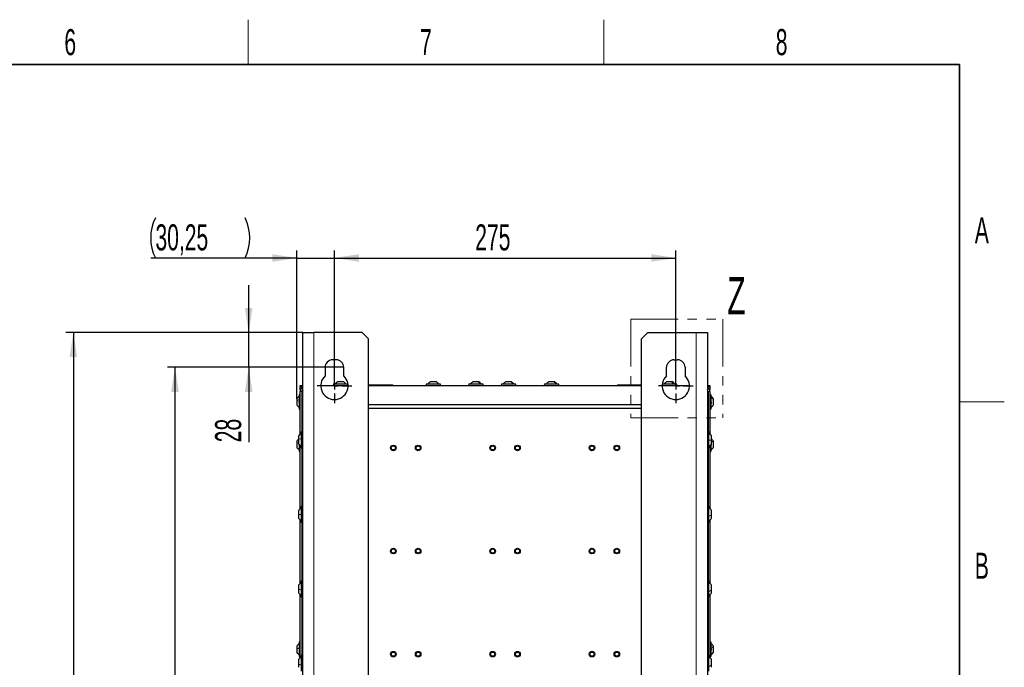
# Model space of a CAD drawing. Header units: millimetres. Extents: x 5 to 418, y 2 to 292.
# Tile 82 of 82: x 282 to 414, y 202 to 288. Entities that reach past the tile are written whole.
import ezdxf

# ---------------------------------------------------------------- set-up
doc = ezdxf.new("R2010")
doc.units = ezdxf.units.MM
doc.linetypes.add('PHANTOM', pattern=[12.7, 6.35, -1.27, 1.27, -1.27, 1.27, -1.27])
doc.layers.add('SLD-0', color=7, linetype='Continuous')
doc.styles.add('SLDTEXTSTYLE1', font='TXT', dxfattribs={"width": 0.605})
doc.dimstyles.new('SLDDIMSTYLE1', dxfattribs={"dimtxt": 3.5, "dimasz": 3.302, "dimexe": 0, "dimexo": 0.0625, "dimgap": 0.875, "dimtad": 1, "dimlfac": 6, "dimrnd": 1e-09, "dimzin": 12, "dimdsep": 46, "dimtxsty": 'SLDTEXTSTYLE1', "dimsah": 1, "dimcen": 0.09, "dimadec": 0, "dimazin": 3, "dimtfac": 1, "dimtofl": 0, "dimtmove": 0, "dimatfit": 3, "dimfxl": 1, "dimfrac": 2, "dimtolj": 1, "dimtzin": 12, "dimarcsym": 0})
doc.dimstyles.new('SLDDIMSTYLE2', dxfattribs={"dimtxt": 3.5, "dimasz": 3.302, "dimexe": 0, "dimexo": 0.0625, "dimgap": 0.875, "dimtad": 1, "dimlfac": 6, "dimrnd": 1e-09, "dimzin": 12, "dimdsep": 46, "dimtxsty": 'SLDTEXTSTYLE1', "dimsah": 1, "dimcen": 0.09, "dimadec": 0, "dimazin": 3, "dimtfac": 1, "dimtmove": 0, "dimatfit": 0, "dimfxl": 1, "dimfrac": 2, "dimtolj": 1, "dimtzin": 12, "dimarcsym": 0})

# ---------------------------------------------------------------- blocks, each defined once
blk = doc.blocks.new('_D_4')
at = {"layer": 'SLD-0', "color": 7}
for p, q in [((324.06, 239.37), (324.06, 257.53)), ((324.06, 256.53), (369.9, 256.53)), ((369.9, 239.37), (369.9, 257.53))]:
    blk.add_line(p, q, dxfattribs=at)
for points in [[(324.06, 256.53), (327.37, 256.03), (327.37, 257.04)], [(369.9, 256.53), (366.6, 257.04), (366.6, 256.03)]]:
    blk.add_solid(points, dxfattribs=at)
at = {"layer": 'SLD-0', "color": 7, "insert": (342.97, 261.05), "char_height": 3.5, "attachment_point": 1, "style": 'SLDTEXTSTYLE1'}
blk.add_mtext('275', dxfattribs=at)
blk = doc.blocks.new('_D_5')
at = {"layer": 'SLD-0', "color": 7}
for p, q in [((319.02, 256.53), (299.4, 256.53)), ((319.02, 237.64), (319.02, 257.53)), ((319.02, 256.53), (324.06, 256.53)), ((324.06, 239.37), (324.06, 257.53)), ((324.06, 256.53), (330.41, 256.53))]:
    blk.add_line(p, q, dxfattribs=at)
for centre, start, end in [((305.41, 259.22), 153.4349, 206.5651), ((306.7, 259.22), 333.4349, 26.5651)]:
    blk.add_arc(centre, 6.01, start, end, dxfattribs=at)
for points in [[(319.02, 256.53), (315.72, 257.04), (315.72, 256.03)], [(324.06, 256.53), (327.37, 256.03), (327.37, 257.04)]]:
    blk.add_solid(points, dxfattribs=at)
at = {"layer": 'SLD-0', "color": 7, "insert": (300.04, 261.05), "char_height": 3.5, "attachment_point": 1, "style": 'SLDTEXTSTYLE1'}
blk.add_mtext('30,25', dxfattribs=at)
blk = doc.blocks.new('_D_6')
at = {"layer": 'SLD-0', "color": 7}
for p, q in [((312.56, 246.53), (312.56, 252.88)), ((319.81, 246.53), (311.56, 246.53)), ((312.56, 241.87), (312.56, 246.53)), ((325.31, 241.87), (311.56, 241.87)), ((312.56, 241.87), (312.56, 231.81))]:
    blk.add_line(p, q, dxfattribs=at)
for points in [[(312.56, 246.53), (313.07, 249.84), (312.05, 249.84)], [(312.56, 241.87), (312.05, 238.57), (313.07, 238.57)]]:
    blk.add_solid(points, dxfattribs=at)
at = {"layer": 'SLD-0', "color": 7, "insert": (308.05, 231.81), "char_height": 3.5, "attachment_point": 1, "rotation": 90, "style": 'SLDTEXTSTYLE1'}
blk.add_mtext('28', dxfattribs=at)
blk = doc.blocks.new('_D_7')
at = {"layer": 'SLD-0', "color": 7}
for p, q in [((323.81, 241.87), (301.67, 241.87)), ((302.67, 104.37), (302.67, 241.87)), ((323.81, 104.37), (301.67, 104.37))]:
    blk.add_line(p, q, dxfattribs=at)
for points in [[(302.67, 241.87), (302.16, 238.57), (303.18, 238.57)], [(302.67, 104.37), (303.18, 107.67), (302.16, 107.67)]]:
    blk.add_solid(points, dxfattribs=at)
at = {"layer": 'SLD-0', "color": 7, "insert": (298.16, 169.11), "char_height": 3.5, "attachment_point": 1, "rotation": 90, "style": 'SLDTEXTSTYLE1'}
blk.add_mtext('825', dxfattribs=at)
blk = doc.blocks.new('_D_8')
at = {"layer": 'SLD-0', "color": 7}
for p, q in [((319.81, 246.53), (288.02, 246.53)), ((289.02, 246.53), (289.02, 100.7)), ((319.81, 100.7), (288.02, 100.7))]:
    blk.add_line(p, q, dxfattribs=at)
for points in [[(289.02, 246.53), (288.51, 243.23), (289.53, 243.23)], [(289.02, 100.7), (289.53, 104), (288.51, 104)]]:
    blk.add_solid(points, dxfattribs=at)
at = {"layer": 'SLD-0', "color": 7, "insert": (284.51, 169.61), "char_height": 3.5, "attachment_point": 1, "rotation": 90, "style": 'SLDTEXTSTYLE1'}
blk.add_mtext('875', dxfattribs=at)
blk = doc.blocks.new('SW_CENTERMARKSYMBOL_0')
at = {"layer": 'SLD-0', "color": 0}
for p, q in [((0, 1), (0, 4.63)), ((-1, 0), (-2.33, 0)), ((0, 0), (-0.5, 0)), ((0, 0), (0, 0.5)), ((0, 0), (0, -0.5)), ((0, 0), (0.5, 0)), ((1, 0), (2.33, 0)), ((0, -1), (0, -2.33))]:
    blk.add_line(p, q, dxfattribs=at)
blk = doc.blocks.new('SW_CENTERMARKSYMBOL_1')
at = {"layer": 'SLD-0', "color": 0}
for p, q in [((0, 1), (0, 2.33)), ((-1, 0), (-2.33, 0)), ((0, 0), (-0.5, 0)), ((0, 0), (0, 0.5)), ((0, 0), (0, -0.5)), ((0, 0), (0.5, 0)), ((1, 0), (2.33, 0)), ((0, -1), (0, -2.33))]:
    blk.add_line(p, q, dxfattribs=at)

msp = doc.modelspace()

# ---------------------------------------------------------------- linework, layer by layer
at = {"color": 7, "linetype": 'PHANTOM', "lineweight": 18}
for p, q in [((363.8515, 248.3121), (376.2343, 248.3121)), ((363.8515, 248.3121), (363.8515, 235.1039)), ((376.2343, 248.3121), (376.2343, 235.1039)), ((363.8515, 235.1039), (376.2343, 235.1039))]:
    msp.add_line(p, q, dxfattribs=at)
at = {"color": 7, "linetype": 'Continuous', "lineweight": 25}
for p, q in [((319.8146, 246.5349), (321.3146, 246.5349)), ((319.8146, 100.7016), (319.8146, 246.5349)), ((327.8146, 246.5349), (321.3146, 246.5349)), ((328.6479, 245.7016), (327.8146, 246.5349)), ((366.1479, 246.5349), (365.3146, 245.7016)), ((366.1479, 246.5349), (372.6479, 246.5349)), ((372.6479, 246.5349), (374.1479, 246.5349)), ((374.1479, 246.5349), (374.1479, 100.7016)), ((328.6479, 101.5349), (328.6479, 245.7016)), ((365.3146, 101.5349), (365.3146, 245.7016)), ((324.3146, 242.8683), (323.8146, 242.8683)), ((369.6479, 242.8683), (370.1479, 242.8683)), ((322.8146, 241.8683), (322.8146, 240.7094)), ((325.3146, 240.7094), (325.3146, 241.8683)), ((368.6479, 240.7094), (368.6479, 241.8683)), ((371.1479, 241.8683), (371.1479, 240.7094)), ((319.4812, 239.1933), (319.4812, 239.4433)), ((319.4812, 239.4433), (319.8146, 239.4433)), ((322.2321, 239.4266), (325.897, 239.4266)), ((322.2328, 239.4433), (325.8963, 239.4433)), ((325.7979, 239.6099), (323.9979, 239.6099)), ((324.1646, 239.6099), (324.2126, 239.6648)), ((324.1656, 239.6099), (324.2108, 239.6617)), ((325.3091, 239.9016), (324.4854, 239.9016)), ((325.3104, 239.9016), (325.3091, 239.9016)), ((328.6479, 239.4433), (365.3146, 239.4433)), ((328.6479, 239.4266), (365.3146, 239.4266)), ((328.7312, 239.5183), (328.7312, 239.4433)), ((328.7312, 239.5183), (329.5229, 239.5183)), ((329.5229, 239.5183), (331.8979, 239.5183)), ((331.8979, 239.4433), (331.8979, 239.5183)), ((338.2479, 239.6099), (336.4479, 239.6099)), ((337.7504, 239.9016), (336.9354, 239.9016)), ((337.7604, 239.9016), (337.7504, 239.9016)), ((343.9646, 239.6099), (342.1646, 239.6099)), ((343.3605, 239.9016), (342.6521, 239.9016)), ((343.4771, 239.9016), (343.3605, 239.9016)), ((348.3479, 239.6099), (346.5479, 239.6099)), ((347.7997, 239.9016), (347.0354, 239.9016)), ((347.8604, 239.9016), (347.7997, 239.9016)), ((354.1312, 239.6099), (352.3312, 239.6099)), ((353.5466, 239.9016), (352.8187, 239.9016)), ((353.6437, 239.9016), (353.5466, 239.9016)), ((362.0646, 239.5183), (362.0646, 239.4433)), ((362.0646, 239.5183), (364.4396, 239.5183)), ((364.4396, 239.5183), (365.2312, 239.5183)), ((365.2312, 239.4433), (365.2312, 239.5183)), ((368.0655, 239.4266), (371.7303, 239.4266)), ((368.0661, 239.4433), (371.7297, 239.4433)), ((369.9646, 239.6099), (368.1646, 239.6099)), ((369.3415, 239.9016), (368.6521, 239.9016)), ((369.4771, 239.9016), (369.3415, 239.9016)), ((374.1479, 239.4433), (374.4812, 239.4433)), ((374.4812, 239.4433), (374.4812, 239.1933)), ((319.3146, 238.1266), (319.3146, 236.3266)), ((319.4812, 238.8599), (319.4812, 239.1933)), ((319.8146, 239.1933), (319.4812, 239.1933)), ((319.5375, 238.8599), (319.4812, 238.8599)), ((319.4812, 238.8599), (319.4812, 238.6099)), ((319.4812, 232.8799), (319.4812, 238.6099)), ((319.7312, 239.1933), (319.7312, 239.0887)), ((319.7312, 233.2669), (319.7312, 238.6099)), ((319.7669, 238.7599), (319.8146, 238.7599)), ((374.4812, 239.1933), (374.1479, 239.1933)), ((374.1479, 238.7599), (374.1956, 238.7599)), ((374.2312, 239.0887), (374.2312, 239.1933)), ((374.2312, 238.6099), (374.2312, 233.2669)), ((374.4812, 238.8599), (374.4249, 238.8599)), ((374.4812, 239.1933), (374.4812, 238.8599)), ((374.4812, 238.6099), (374.4812, 238.8599)), ((374.4812, 238.6099), (374.4812, 232.8799)), ((374.6479, 236.3266), (374.6479, 238.1266)), ((319.0229, 237.6391), (319.0229, 237.3898)), ((319.0229, 237.3898), (319.0229, 236.8141)), ((328.6479, 236.8849), (365.3146, 236.8849)), ((374.9396, 237.5354), (374.9396, 237.6391)), ((374.9396, 236.8141), (374.9396, 237.5354)), ((328.6479, 236.3849), (365.3146, 236.3849)), ((319.2646, 232.6483), (319.2646, 232.2229)), ((319.6146, 233.1683), (319.6146, 231.1016)), ((374.3479, 231.1016), (374.3479, 233.1683)), ((374.6979, 232.1036), (374.6979, 232.6483)), ((319.0229, 231.9558), (319.0229, 231.6705)), ((319.0229, 231.6705), (319.0229, 231.1308)), ((319.2646, 232.2229), (319.2646, 231.6216)), ((319.3146, 231.5381), (319.3146, 230.6433)), ((319.4812, 222.8799), (319.4812, 231.39)), ((374.4812, 231.39), (374.4812, 222.8799)), ((374.6479, 230.6433), (374.6479, 231.5687)), ((374.6979, 231.6216), (374.6979, 232.1036)), ((374.9396, 231.7999), (374.9396, 231.9558)), ((374.9396, 231.1308), (374.9396, 231.7999)), ((319.7312, 223.2669), (319.7312, 231.003)), ((374.2312, 231.003), (374.2312, 223.2669)), ((319.2646, 222.6483), (319.2646, 222.1364)), ((319.2646, 222.1364), (319.2646, 221.6216)), ((319.6146, 223.1683), (319.6146, 221.1016)), ((374.3479, 221.1016), (374.3479, 223.1683)), ((374.6979, 222.0177), (374.6979, 222.6483)), ((319.4812, 212.8799), (319.4812, 221.39)), ((319.7312, 213.2669), (319.7312, 221.003)), ((374.2312, 221.003), (374.2312, 213.2669)), ((374.4812, 221.39), (374.4812, 212.8799)), ((374.6979, 221.6216), (374.6979, 222.0177)), ((319.6146, 213.1683), (319.6146, 211.1016)), ((374.3479, 211.1016), (374.3479, 213.1683)), ((319.2646, 212.6483), (319.2646, 212.0644)), ((319.2646, 212.0644), (319.2646, 211.6216)), ((374.6979, 211.9488), (374.6979, 212.6483)), ((374.6979, 211.6216), (374.6979, 211.9488)), ((319.4812, 202.8799), (319.4812, 211.39)), ((319.7312, 203.2669), (319.7312, 211.003)), ((374.2312, 211.003), (374.2312, 203.2669)), ((374.4812, 211.39), (374.4812, 202.8799)), ((319.3146, 204.9433), (319.3146, 203.1433)), ((374.6479, 203.1433), (374.6479, 204.9433)), ((319.0229, 204.4558), (319.0229, 204.1195)), ((319.0229, 204.1195), (319.0229, 203.6308)), ((374.9396, 204.24), (374.9396, 204.4558)), ((374.9396, 203.6308), (374.9396, 204.24)), ((319.2646, 202.6483), (319.2646, 202.0172)), ((319.6146, 203.1683), (319.6146, 201.1016)), ((374.3479, 201.1016), (374.3479, 203.1683)), ((374.6979, 201.9048), (374.6979, 202.6483)), ((319.2646, 202.0172), (319.2646, 201.6216)), ((374.6979, 201.6216), (374.6979, 201.9048))]:
    msp.add_line(p, q, dxfattribs=at)
at = {"color": 7, "linetype": 'Continuous', "lineweight": 18}
for p, q in [((321.3146, 100.7016), (321.3146, 246.5349)), ((372.6479, 100.7016), (372.6479, 246.5349)), ((319.7312, 238.6099), (319.4812, 238.6099)), ((374.2312, 238.6099), (374.4812, 238.6099))]:
    msp.add_line(p, q, dxfattribs=at)
at = {"color": 7, "linetype": 'Continuous', "lineweight": 25}
for centre, radius in [((331.9812, 231.0516), 0.375), ((331.9812, 231.0516), 0.275), ((335.3146, 231.0516), 0.375), ((335.3146, 231.0516), 0.275), ((345.3146, 231.0516), 0.375), ((345.3146, 231.0516), 0.275), ((348.6479, 231.0516), 0.375), ((348.6479, 231.0516), 0.275), ((358.6479, 231.0516), 0.375), ((358.6479, 231.0516), 0.275), ((361.9812, 231.0516), 0.375), ((361.9812, 231.0516), 0.275), ((331.9812, 217.2183), 0.375), ((331.9812, 217.2183), 0.275), ((335.3146, 217.2183), 0.375), ((335.3146, 217.2183), 0.275), ((345.3146, 217.2183), 0.375), ((345.3146, 217.2183), 0.275), ((348.6479, 217.2183), 0.375), ((348.6479, 217.2183), 0.275), ((358.6479, 217.2183), 0.375), ((358.6479, 217.2183), 0.275), ((361.9812, 217.2183), 0.375), ((361.9812, 217.2183), 0.275), ((331.9812, 203.3849), 0.375), ((331.9812, 203.3849), 0.275), ((335.3146, 203.3849), 0.375), ((335.3146, 203.3849), 0.275), ((345.3146, 203.3849), 0.375), ((345.3146, 203.3849), 0.275), ((348.6479, 203.3849), 0.375), ((348.6479, 203.3849), 0.275), ((358.6479, 203.3849), 0.375), ((358.6479, 203.3849), 0.275), ((361.9812, 203.3849), 0.375), ((361.9812, 203.3849), 0.275)]:
    msp.add_circle(centre, radius, dxfattribs=at)
for centre, radius, start, end in [((323.8146, 241.8683), 1, 90, 180), ((324.3146, 241.8683), 1, 0, 90), ((369.6479, 241.8683), 1, 90, 180), ((370.1479, 241.8683), 1, 0, 90), ((324.0646, 239.3683), 1.8333, 132.985886, 47.014114), ((369.8979, 239.3683), 1.8333, 132.985886, 47.014114), ((323.9979, 239.5266), 0.0833, 90, 270), ((324.9529, 239.0651), 0.9583, 123.802028, 145.348482), ((324.9529, 239.0651), 0.9583, 119.198896, 123.802028), ((324.8429, 239.0651), 0.9583, 34.651518, 60.801104), ((325.7979, 239.5266), 0.0833, 270, 90), ((336.4479, 239.5266), 0.0833, 90, 270), ((337.4029, 239.0651), 0.9583, 119.198896, 145.348482), ((337.2929, 239.0651), 0.9583, 34.651518, 60.801104), ((338.2479, 239.5266), 0.0833, 270, 90), ((342.1646, 239.5266), 0.0833, 90, 270), ((343.1196, 239.0651), 0.9583, 119.198896, 145.348482), ((343.0095, 239.0651), 0.9583, 34.651518, 60.801104), ((343.9646, 239.5266), 0.0833, 270, 90), ((346.5479, 239.5266), 0.0833, 90, 270), ((347.5029, 239.0651), 0.9583, 119.198896, 145.348482), ((347.3929, 239.0651), 0.9583, 34.651518, 60.801104), ((348.3479, 239.5266), 0.0833, 270, 90), ((352.3312, 239.5266), 0.0833, 90, 270), ((353.2862, 239.0651), 0.9583, 119.198896, 145.348482), ((353.1762, 239.0651), 0.9583, 34.651518, 60.801104), ((354.1312, 239.5266), 0.0833, 270, 90), ((368.1646, 239.5266), 0.0833, 90, 270), ((369.1196, 239.0651), 0.9583, 119.198896, 145.348482), ((369.0095, 239.0651), 0.9583, 34.651518, 60.801104), ((369.9646, 239.5266), 0.0833, 270, 90), ((319.8594, 237.1716), 0.9583, 124.651518, 150.801104), ((319.3979, 238.1266), 0.0833, 0, 180), ((320.0646, 238.6099), 0.5833, 115.376934, 180), ((320.0646, 238.6099), 0.3333, 138.590378, 180), ((373.8979, 238.6099), 0.5833, 0, 64.623066), ((373.8979, 238.6099), 0.3333, 0, 41.409622), ((374.5646, 238.1266), 0.0833, 0, 180), ((374.103, 237.1716), 0.9583, 29.198896, 55.348482), ((319.8594, 237.2816), 0.9583, 209.198896, 235.348482), ((374.103, 237.2816), 0.9583, 304.651518, 330.801104), ((319.3979, 236.3266), 0.0833, 180, 0), ((374.5646, 236.3266), 0.0833, 180, 0), ((320.1124, 232.0723), 1.025, 119.060563, 145.811896), ((319.7146, 233.1683), 0.1, 0, 180), ((374.2479, 233.1683), 0.1, 0, 180), ((373.85, 232.0723), 1.025, 34.188104, 60.939437), ((319.8594, 231.4883), 0.9583, 128.371477, 150.801104), ((320.1124, 232.1976), 1.025, 214.188104, 240.939437), ((373.85, 232.1976), 1.025, 299.060563, 325.811896), ((374.103, 231.4883), 0.9583, 29.198896, 51.628523), ((319.8594, 231.5983), 0.9583, 209.198896, 235.348482), ((319.3979, 230.6433), 0.0833, 180, 0), ((319.7146, 231.1016), 0.1, 180, 0), ((374.2479, 231.1016), 0.1, 180, 0), ((374.5646, 230.6433), 0.0833, 180, 0), ((374.103, 231.5983), 0.9583, 304.651518, 330.801104), ((320.1124, 222.0723), 1.025, 119.060563, 145.811896), ((319.7146, 223.1683), 0.1, 0, 180), ((374.2479, 223.1683), 0.1, 0, 180), ((373.85, 222.0723), 1.025, 34.188104, 60.939437), ((320.1124, 222.1976), 1.025, 214.188104, 240.939437), ((319.7146, 221.1016), 0.1, 180, 0), ((374.2479, 221.1016), 0.1, 180, 0), ((373.85, 222.1976), 1.025, 299.060563, 325.811896), ((320.1124, 212.0723), 1.025, 119.060563, 145.811896), ((319.7146, 213.1683), 0.1, 0, 180), ((374.2479, 213.1683), 0.1, 0, 180), ((373.85, 212.0723), 1.025, 34.188104, 60.939437), ((320.1124, 212.1976), 1.025, 214.188104, 240.939437), ((373.85, 212.1976), 1.025, 299.060563, 325.811896), ((319.7146, 211.1016), 0.1, 180, 0), ((374.2479, 211.1016), 0.1, 180, 0), ((319.3979, 204.9433), 0.0833, 0, 180), ((374.5646, 204.9433), 0.0833, 0, 180), ((319.8594, 203.9883), 0.9583, 124.651518, 150.801104), ((319.8594, 204.0983), 0.9583, 209.198896, 235.348482), ((374.103, 203.9883), 0.9583, 29.198896, 55.348482), ((374.103, 204.0983), 0.9583, 304.651518, 330.801104), ((320.1124, 202.0723), 1.025, 119.060563, 145.811896), ((319.3979, 203.1433), 0.0833, 180, 0), ((319.7146, 203.1683), 0.1, 0, 180), ((374.2479, 203.1683), 0.1, 0, 180), ((373.85, 202.0723), 1.025, 34.188104, 60.939437), ((374.5646, 203.1433), 0.0833, 180, 0)]:
    msp.add_arc(centre, radius, start, end, dxfattribs=at)
for points, knots in [([(324.253, 239.711), (324.2709, 239.7327), (324.335, 239.8109), (324.4223, 239.8636), (324.4854, 239.9016)], [0, 0, 0, 0, 0.27769171, 1, 1, 1, 1]), ([(324.2559, 239.7132), (324.2731, 239.7341), (324.3366, 239.8115), (324.423, 239.8636), (324.486, 239.9016)], [0, 0, 0, 0, 0.27070026, 1, 1, 1, 1]), ([(369.3487, 239.8731), (369.3527, 239.877), (369.3607, 239.8849), (369.3614, 239.8906), (369.3618, 239.8935)], [0, 0, 0, 0, 0.49980217, 1, 1, 1, 1]), ([(319.3431, 237.1911), (319.3392, 237.1945), (319.3314, 237.2012), (319.3222, 237.2199), (319.3161, 237.2436), (319.3138, 237.2703), (319.316, 237.296), (319.3221, 237.3168), (319.3313, 237.3312), (319.3392, 237.3344), (319.3431, 237.3361)], [0, 0, 0, 0, 0.1251933, 0.24943846, 0.37427938, 0.49902445, 0.62386859, 0.74936876, 0.87443044, 1, 1, 1, 1]), ([(374.6194, 237.1953), (374.6233, 237.1905), (374.6311, 237.181), (374.6403, 237.1593), (374.6464, 237.1339), (374.6486, 237.1074), (374.6464, 237.0839), (374.6403, 237.0667), (374.6311, 237.0568), (374.6233, 237.0568), (374.6194, 237.0568)], [0, 0, 0, 0, 0.12522067, 0.24948138, 0.37432391, 0.49906134, 0.62389537, 0.74938732, 0.87444029, 1, 1, 1, 1]), ([(374.6194, 231.5687), (374.6233, 231.5651), (374.6311, 231.558), (374.6403, 231.5387), (374.6464, 231.5147), (374.6486, 231.488), (374.6464, 231.4625), (374.6403, 231.4422), (374.6311, 231.4284), (374.6233, 231.4257), (374.6194, 231.4243)], [0, 0, 0, 0, 0.125220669, 0.249481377, 0.374323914, 0.49906134, 0.623895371, 0.749387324, 0.874440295, 1, 1, 1, 1]), ([(319.3431, 204.0796), (319.3392, 204.0844), (319.3314, 204.0941), (319.3222, 204.116), (319.3161, 204.1415), (319.3138, 204.1679), (319.316, 204.1913), (319.3221, 204.2081), (319.3313, 204.2177), (319.3392, 204.2174), (319.3431, 204.2173)], [0, 0, 0, 0, 0.1251933, 0.24943846, 0.37427938, 0.49902445, 0.62386859, 0.74936876, 0.87443044, 1, 1, 1, 1]), ([(374.6194, 204.1247), (374.6233, 204.1224), (374.6311, 204.1178), (374.6403, 204.1017), (374.6464, 204.0797), (374.6486, 204.0535), (374.6464, 204.027), (374.6403, 204.0041), (374.6311, 203.9869), (374.6233, 203.9815), (374.6194, 203.9788)], [0, 0, 0, 0, 0.12522067, 0.24948138, 0.37432391, 0.49906134, 0.62389537, 0.74938732, 0.87444029, 1, 1, 1, 1])]:
    msp.add_open_spline(points, degree=3, knots=knots, dxfattribs=at)
at = {"color": 7, "linetype": 'Continuous', "lineweight": 18}
for points in [[(325.6289, 239.6099), (325.5839, 239.6677), (325.4939, 239.7834), (325.3707, 239.8622), (325.3091, 239.9016)], [(338.0634, 239.6099), (338.0194, 239.6677), (337.9313, 239.7834), (337.8107, 239.8622), (337.7504, 239.9016)], [(343.5907, 239.6099), (343.5584, 239.6677), (343.4936, 239.7834), (343.4049, 239.8622), (343.3605, 239.9016)], [(348.0733, 239.6099), (348.0348, 239.6677), (347.9578, 239.7834), (347.8524, 239.8622), (347.7997, 239.9016)], [(353.7919, 239.6099), (353.7575, 239.6677), (353.6885, 239.7834), (353.5939, 239.8622), (353.5466, 239.9016)], [(369.5569, 239.6099), (369.5266, 239.6677), (369.466, 239.7834), (369.383, 239.8622), (369.3415, 239.9016)], [(319.3146, 237.5168), (319.2567, 237.4989), (319.1411, 237.4632), (319.0623, 237.4143), (319.0229, 237.3898)], [(374.6479, 237.7757), (374.7057, 237.7419), (374.8213, 237.6743), (374.9001, 237.5817), (374.9396, 237.5354)], [(319.6146, 232.2778), (319.5468, 232.2704), (319.4114, 232.2556), (319.3135, 232.2338), (319.2646, 232.2229)], [(374.3479, 232.0841), (374.4156, 232.0867), (374.551, 232.092), (374.6489, 232.0997), (374.6979, 232.1036)], [(319.6146, 222.1374), (319.5468, 222.1372), (319.4114, 222.137), (319.3135, 222.1366), (319.2646, 222.1364)], [(374.3479, 221.9446), (374.4156, 221.9545), (374.551, 221.9741), (374.6489, 222.0032), (374.6979, 222.0177)], [(319.6146, 212.0205), (319.5468, 212.0264), (319.4114, 212.0382), (319.3135, 212.0557), (319.2646, 212.0644)], [(374.3479, 211.8327), (374.4156, 211.8483), (374.551, 211.8796), (374.6489, 211.9257), (374.6979, 211.9488)], [(319.3146, 204.1787), (319.2567, 204.1704), (319.1411, 204.1537), (319.0623, 204.1309), (319.0229, 204.1195)], [(374.6479, 204.3929), (374.7057, 204.3714), (374.8213, 204.3284), (374.9001, 204.2694), (374.9396, 204.24)], [(319.6146, 201.9438), (319.5468, 201.9537), (319.4114, 201.9734), (319.3135, 202.0026), (319.2646, 202.0172)], [(374.3479, 201.7614), (374.4156, 201.7807), (374.551, 201.8193), (374.6489, 201.8763), (374.6979, 201.9048)]]:
    msp.add_open_spline(points, degree=3, dxfattribs=at)
for points in [[(319.2646, 231.7559), (319.2247, 231.7461), (319.1277, 231.7223), (319.0618, 231.6897), (319.0229, 231.6705)], [(374.6979, 231.9723), (374.7377, 231.9526), (374.8348, 231.9045), (374.9007, 231.8387), (374.9396, 231.7999)]]:
    msp.add_open_spline(points, degree=3, knots=[0, 0, 0, 0, 0.41021184, 1, 1, 1, 1], dxfattribs=at)
at = {"layer": 'SLD-0', "lineweight": 18}
for p, q in [((312.5, 282.5), (312.5, 288.5)), ((360.25, 282.5), (360.25, 288.5)), ((408, 237.25), (414, 237.25))]:
    msp.add_line(p, q, dxfattribs=at)
at = {"layer": 'SLD-0', "lineweight": 35}
for p, q in [((408, 282.5), (26, 282.5)), ((408, 12), (408, 282.5))]:
    msp.add_line(p, q, dxfattribs=at)

# ---------------------------------------------------------------- block references
at = {"layer": 'SLD-0', "color": 7}
for name, p in [('SW_CENTERMARKSYMBOL_0', (324.0646, 239.3683)), ('SW_CENTERMARKSYMBOL_1', (369.8979, 239.3683))]:
    msp.add_blockref(name, p, dxfattribs=at)

# ---------------------------------------------------------------- texts
at = {"color": 7, "linetype": 'PHANTOM', "lineweight": 18, "insert": (376.8046, 253.9719), "char_height": 5, "attachment_point": 1, "style": 'SLDTEXTSTYLE1'}
msp.add_mtext('Z', dxfattribs=at)
at = {"layer": 'SLD-0', "char_height": 3.5, "attachment_point": 2, "style": 'SLDTEXTSTYLE1'}
for s, insert in [('6', (288.6027, 287.243)), ('7', (336.3527, 287.243)), ('8', (384.1027, 287.243)), ('A', (410.9816, 262.0011)), ('B', (410.9816, 217.0011))]:
    msp.add_mtext(s, dxfattribs=dict(at, insert=insert))

# ---------------------------------------------------------------- dimensions: what is measured, and where the dimension line sits
at = {"layer": 'SLD-0', "color": 7}
dim = msp.add_linear_dim(base=(324.0646, 256.5349), p1=(319.0229, 237.6391), p2=(324.0646, 239.3683), text='(<>)', dimstyle='SLDDIMSTYLE2', dxfattribs=at)
dim.commit()
dim.dimension.update_dxf_attribs({"geometry": '_D_5', "text_midpoint": (306.0511, 256.5349), "dimtype": 160})
dim = msp.add_linear_dim(base=(369.8979, 256.5349), p1=(324.0646, 239.3683), p2=(369.8979, 239.3683), dimstyle='SLDDIMSTYLE1', dxfattribs=at)
dim.commit()
dim.dimension.update_dxf_attribs({"geometry": '_D_4', "text_midpoint": (346.9812, 256.5349), "dimtype": 160})
for base, p1, p2, dimstyle, picture, middle in [((312.5608, 246.5349), (325.3146, 241.8683), (319.8146, 246.5349), 'SLDDIMSTYLE2', '_D_6', (312.5608, 234.488)), ((289.0222, 100.7016), (319.8146, 246.5349), (319.8146, 100.7016), 'SLDDIMSTYLE1', '_D_8', (289.0222, 173.6183)), ((302.6676, 241.8683), (323.8146, 104.3683), (323.8146, 241.8683), 'SLDDIMSTYLE1', '_D_7', (302.6676, 173.1183))]:
    dim = msp.add_linear_dim(base=base, p1=p1, p2=p2, angle=90, dimstyle=dimstyle, dxfattribs=at)
    dim.commit()
    dim.dimension.update_dxf_attribs({"geometry": picture, "text_midpoint": middle, "dimtype": 160})

doc.saveas('drawing.dxf')
